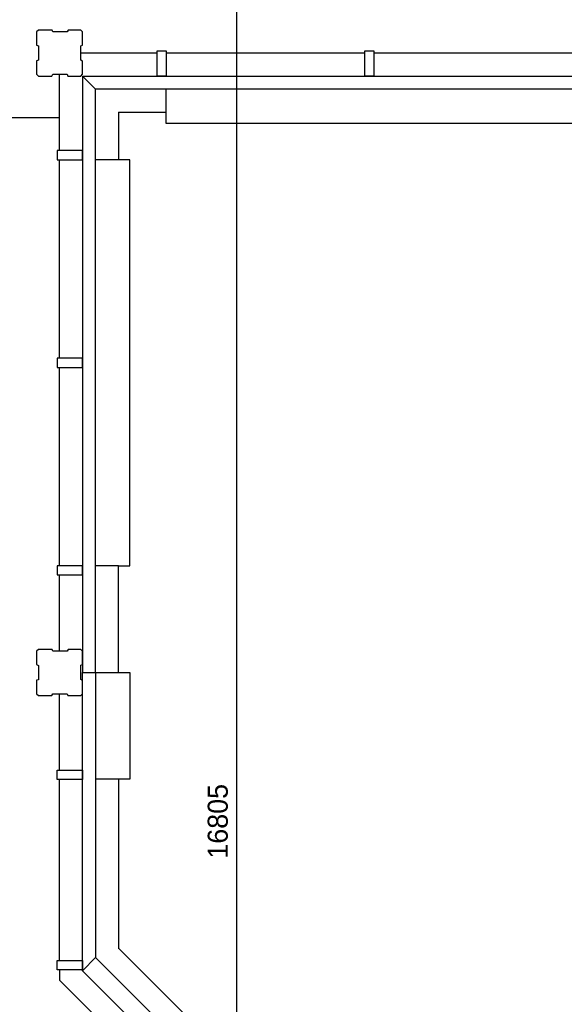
# Model space of a CAD drawing. Extents: x 126249 to 198477, y 373 to 102273.
# Tile 7 of 54: x 143101 to 147849, y 20080 to 28665. Entities that reach past the tile are written whole.
import ezdxf

# ---------------------------------------------------------------- set-up
doc = ezdxf.new("R2010")
doc.units = 0
doc.header["$MEASUREMENT"] = 0
doc.header["$PDMODE"] = 35
doc.header["$PDSIZE"] = -0.5
doc.layers.get('0').update_dxf_attribs({"linetype": 'CONTINUOUS'})
doc.layers.get('DEFPOINTS').update_dxf_attribs({"linetype": 'CONTINUOUS'})
for name, color, linetype in [('AL22----_BINNENWAND', 252, 'CONTINUOUS'), ('AM$1A---_MAATVOERING', 252, 'CONTINUOUS'), ('Betonpalen', 252, 'CONTINUOUS')]:
    doc.layers.add(name, color=color, linetype=linetype)
doc.styles.add('B-01', font='b-gbp')
doc.dimstyles.new('BBA_STAND', dxfattribs={"dimtxt": 175, "dimasz": 1, "dimexe": 1, "dimexo": 0.001, "dimgap": 75, "dimtad": 1, "dimdec": 0, "dimzin": 0, "dimdsep": 46, "dimtxsty": 'B-01', "dimblk": 'NONE', "dimblk1": 'NONE', "dimblk2": 'PIJL1', "dimcen": 1, "dimse1": 1, "dimse2": 1, "dimclrd": 256, "dimclre": 1, "dimclrt": 256, "dimadec": 0, "dimazin": 0, "dimtfac": 1, "dimtdec": 0, "dimtmove": 0, "dimatfit": 0, "dimldrblk": 'PIJL1', "dimfxl": 1, "dimtolj": 1, "dimtzin": 0, "dimarcsym": 0})

# ---------------------------------------------------------------- blocks, each defined once
blk = doc.blocks.new('*D249')
at = {"layer": 'AM$1A---_MAATVOERING', "lineweight": -2, "transparency": 16777216}
blk.add_line((141748.9, 27812.1), (143448.8, 27812.1), dxfattribs=at)
at = {"layer": 'DEFPOINTS', "color": 0, "transparency": 16777216}
for p in [(141748.9, 28548.3), (143448.8, 28028.9), (143448.8, 27812.1)]:
    blk.add_point(p, dxfattribs=at)
at = {"layer": 'AM$1A---_MAATVOERING', "transparency": 16777216, "insert": (142598.8, 27974.6), "char_height": 175, "attachment_point": 5, "style": 'B-01'}
blk.add_mtext('\\A1;1700', dxfattribs=at)
blk = doc.blocks.new('_None')
blk = doc.blocks.new('PIJL1')
at = {"color": 1, "linetype": 'ByBlock'}
blk.add_line((0, 82.6), (0, -82.6), dxfattribs=at)
blk.add_solid([(-100, 16.7), (-100, -16.7), (0, 0)], dxfattribs=at)
blk = doc.blocks.new('*D250')
at = {"layer": 'AM$1A---_MAATVOERING', "lineweight": -2, "transparency": 16777216}
blk.add_line((144991.4, 30078.1), (144991.4, 13273.5), dxfattribs=at)
at = {"layer": 'DEFPOINTS', "color": 0, "transparency": 16777216}
for p in [(145572.7, 30078.1), (144991.4, 13273.5), (145572.7, 13273.5)]:
    blk.add_point(p, dxfattribs=at)
at = {"layer": 'AM$1A---_MAATVOERING', "transparency": 16777216, "insert": (144828.9, 21675.8), "char_height": 175, "attachment_point": 5, "rotation": 90, "style": 'B-01'}
blk.add_mtext('\\A1;16805', dxfattribs=at)

msp = doc.modelspace()

# ---------------------------------------------------------------- linework, layer by layer
at = {"layer": 'AL22----_BINNENWAND'}
for points in [[(144298.8, 28373.5), (143633.9, 28373.5)], [(144298.8, 28173.5), (144298.8, 28393.5)], [(144298.8, 28393.5), (144378.8, 28393.5)], [(144298.8, 28173.5), (144298.8, 28393.5)], [(144298.8, 28393.5), (144378.8, 28393.5)], [(144378.8, 28393.5), (144378.8, 28173.5)], [(144378.8, 28393.5), (144378.8, 28173.5)], [(146108.8, 28373.5), (144378.8, 28373.5)], [(146108.8, 28173.5), (146108.8, 28393.5)], [(146108.8, 28393.5), (146188.8, 28393.5)], [(146188.8, 28393.5), (146188.8, 28173.5)], [(147918.8, 28373.5), (146188.8, 28373.5)], [(143448.8, 27523.5), (143448.8, 28188.5)], [(143648.8, 28173.5), (148848.8, 28173.5)], [(143648.8, 28173.5), (143648.8, 22973.5)], [(143762.8, 28059.5), (143648.8, 28173.5)], [(143762.8, 28059.5), (143648.8, 28173.5)], [(144378.8, 28173.5), (144298.8, 28173.5)], [(144378.8, 28173.5), (144298.8, 28173.5)], [(146188.8, 28173.5), (146108.8, 28173.5)], [(148848.8, 28059.5), (143762.8, 28059.5)], [(143762.8, 22973.5), (143762.8, 28059.5)], [(144378.8, 27759.5), (144378.8, 28059.5)], [(143962.8, 27859.5), (144378.8, 27859.5)], [(143962.8, 27859.5), (143962.8, 27443.5)], [(144378.8, 27759.5), (144378.8, 27859.5)], [(147918.8, 27759.5), (144378.8, 27759.5)], [(143648.8, 27523.5), (143428.8, 27523.5)], [(143648.8, 27523.5), (143428.8, 27523.5)], [(143428.8, 27523.5), (143428.8, 27443.5)], [(143428.8, 27523.5), (143428.8, 27443.5)], [(143648.8, 27443.5), (143648.8, 27523.5)], [(143648.8, 27443.5), (143648.8, 27523.5)], [(143428.8, 27443.5), (143648.8, 27443.5)], [(143428.8, 27443.5), (143648.8, 27443.5)], [(143448.8, 25713.5), (143448.8, 27443.5)], [(144062.8, 27443.5), (143762.8, 27443.5)], [(144062.8, 27443.5), (143962.8, 27443.5)], [(144062.8, 23903.5), (144062.8, 27443.5)], [(143648.8, 25713.5), (143428.8, 25713.5)], [(143428.8, 25713.5), (143428.8, 25633.5)], [(143648.8, 25633.5), (143648.8, 25713.5)], [(143428.8, 25633.5), (143648.8, 25633.5)], [(143448.8, 23903.5), (143448.8, 25633.5)], [(143648.8, 23903.5), (143428.8, 23903.5)], [(143428.8, 23903.5), (143428.8, 23823.5)], [(143648.8, 23823.5), (143648.8, 23903.5)], [(143962.8, 23903.5), (143762.8, 23903.5)], [(143962.8, 23903.5), (144062.8, 23903.5)], [(143962.8, 22973.5), (143962.8, 23903.5)], [(143428.8, 23823.5), (143648.8, 23823.5)], [(143448.8, 23158.5), (143448.8, 23823.5)], [(143648.8, 20373.4), (143648.8, 22973.5)], [(143648.8, 22973.5), (143762.8, 22973.5)], [(143648.8, 22973.5), (143762.8, 22973.5)], [(143762.8, 22973.5), (143762.8, 20487.4)], [(143762.8, 22973.5), (143962.8, 22973.5)], [(143762.8, 22973.5), (144062.8, 22973.5)], [(144062.8, 22973.5), (144062.8, 22043.5)], [(143448.8, 22121.5), (143448.8, 22788.5)], [(143428.8, 22121.5), (143648.8, 22121.5)], [(143428.8, 22041.5), (143428.8, 22121.5)], [(143648.8, 22121.5), (143648.8, 22041.5)], [(143648.8, 22041.5), (143428.8, 22041.5)], [(143448.8, 20461.5), (143448.8, 22041.5)], [(144062.8, 22043.5), (143762.8, 22043.5)], [(143962.8, 22043.5), (143962.8, 20564.5)], [(143968.2, 20564.5), (146439.9, 18092.8)], [(143428.8, 20461.5), (143648.8, 20461.5)], [(143428.8, 20381.5), (143428.8, 20461.5)], [(143762.8, 20487.4), (143648.8, 20373.4)], [(143762.7, 20487.2), (143648.8, 20373.4)], [(143648.8, 20461.5), (143648.8, 20381.5)], [(146362.6, 17887.3), (143762.7, 20487.2)], [(143648.8, 20381.5), (143428.8, 20381.5)], [(143448.8, 20381.5), (143448.8, 20289.4)], [(143648.8, 20373.4), (146248.7, 17773.5)], [(144779.1, 18960.3), (143448.8, 20289.4)]]:
    msp.add_lwpolyline(points, dxfattribs=at)
for points in [[(144378.8, 28173.5), (144298.8, 28173.5), (144298.8, 28393.5), (144378.8, 28393.5)], [(143648.8, 27443.5), (143648.8, 27523.5), (143428.8, 27523.5), (143428.8, 27443.5)]]:
    msp.add_lwpolyline(points, close=True, dxfattribs=at)
at = {"layer": 'Betonpalen'}
for points in [[(143263.9, 28573.5), (143248.9, 28558.5)], [(143248.9, 28558.5), (143248.9, 28443.5)], [(143384.9, 28573.5), (143263.9, 28573.5)], [(143389.9, 28558.5), (143384.9, 28573.5)], [(143514.9, 28558.5), (143389.9, 28558.5)], [(143522.9, 28573.5), (143514.9, 28558.5)], [(143633.9, 28573.5), (143522.9, 28573.5)], [(143648.9, 28558.5), (143633.9, 28573.5)], [(143648.9, 28441.5), (143648.9, 28558.5)], [(143248.9, 28443.5), (143263.9, 28435.5)], [(143263.9, 28435.5), (143263.9, 28310.5)], [(143633.9, 28436.5), (143648.9, 28441.5)], [(143633.9, 28311.5), (143633.9, 28436.5)], [(143263.9, 28310.5), (143248.9, 28305.5)], [(143248.9, 28305.5), (143248.9, 28188.5)], [(143648.9, 28303.5), (143633.9, 28311.5)], [(143648.9, 28188.5), (143648.9, 28303.5)], [(143248.9, 28188.5), (143263.9, 28173.5)], [(143263.9, 28173.5), (143382.9, 28173.5)], [(143382.9, 28173.5), (143390.9, 28188.5)], [(143390.9, 28188.5), (143515.9, 28188.5)], [(143515.9, 28188.5), (143520.9, 28173.5)], [(143520.9, 28173.5), (143633.9, 28173.5)], [(143633.9, 28173.5), (143648.9, 28188.5)], [(143263.9, 23173.5), (143248.9, 23158.5)], [(143248.9, 23158.5), (143248.9, 23043.5)], [(143384.9, 23173.5), (143263.9, 23173.5)], [(143389.9, 23158.5), (143384.9, 23173.5)], [(143514.9, 23158.5), (143389.9, 23158.5)], [(143522.9, 23173.5), (143514.9, 23158.5)], [(143633.9, 23173.5), (143522.9, 23173.5)], [(143648.9, 23158.5), (143633.9, 23173.5)], [(143648.9, 23041.5), (143648.9, 23158.5)], [(143248.9, 23043.5), (143263.9, 23035.5)], [(143263.9, 23035.5), (143263.9, 22910.5)], [(143633.9, 23036.5), (143648.9, 23041.5)], [(143633.9, 22911.5), (143633.9, 23036.5)], [(143263.9, 22910.5), (143248.9, 22905.5)], [(143248.9, 22905.5), (143248.9, 22788.5)], [(143648.9, 22903.5), (143633.9, 22911.5)], [(143648.9, 22788.5), (143648.9, 22903.5)], [(143248.9, 22788.5), (143263.9, 22773.5)], [(143263.9, 22773.5), (143382.9, 22773.5)], [(143382.9, 22773.5), (143390.9, 22788.5)], [(143390.9, 22788.5), (143515.9, 22788.5)], [(143515.9, 22788.5), (143520.9, 22773.5)], [(143520.9, 22773.5), (143633.9, 22773.5)], [(143633.9, 22773.5), (143648.9, 22788.5)]]:
    msp.add_lwpolyline(points, dxfattribs=at)

# ---------------------------------------------------------------- dimensions: what is measured, and where the dimension line sits
at = {"layer": 'AM$1A---_MAATVOERING'}
dim = msp.add_linear_dim(base=(144991.4, 13273.5), p1=(145572.7, 30078.1), p2=(145572.7, 13273.5), angle=270, dimstyle='BBA_STAND', dxfattribs=at)
dim.commit()
dim.dimension.update_dxf_attribs({"geometry": '*D250', "text_midpoint": (144828.9, 21675.8)})
dim = msp.add_linear_dim(base=(143448.8, 27812.1), p1=(141748.9, 28548.3), p2=(143448.8, 28028.9), dimstyle='BBA_STAND', dxfattribs=at)
dim.commit()
dim.dimension.update_dxf_attribs({"geometry": '*D249', "text_midpoint": (142598.8, 27974.6)})

doc.saveas('drawing.dxf')
